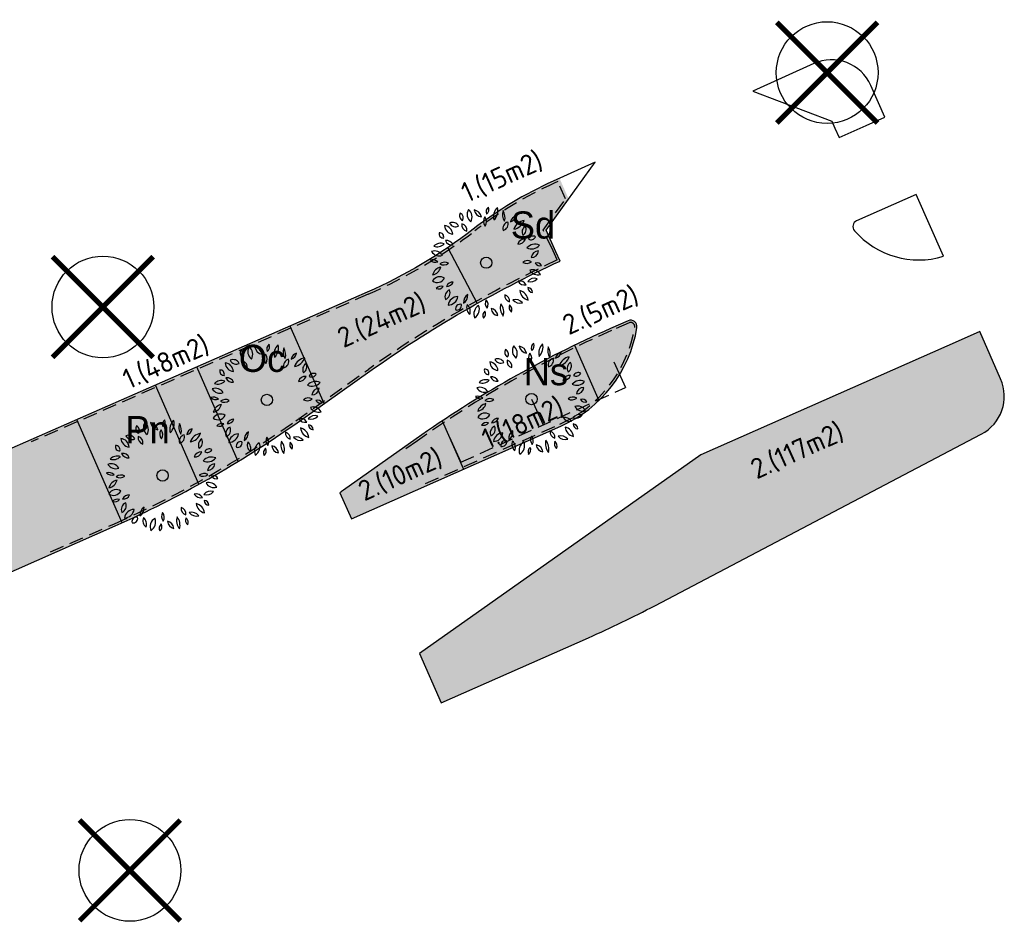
# Model space of a CAD drawing. Header units: metres. Extents: x 197542 to 199322, y 355606 to 356153.
# Tile 2 of 19: x 197773 to 197816, y 356095 to 356135. Entities that reach past the tile are written whole.
import ezdxf

# ---------------------------------------------------------------- set-up
doc = ezdxf.new("R2010")
doc.units = ezdxf.units.M
doc.linetypes.add('DASHED4', pattern=[0.1875, 0.125, -0.0625])
doc.layers.add('-bomen BRO 16-06-2011', color=6, linetype='Continuous')
doc.layers.add('N-WE-GR-BOOM', color=96, linetype='Continuous')
for name, color, linetype, lineweight in [('B-WE-GR-BOOM-S', 252, 'Continuous', 25), ('N-GV-GR-BEPLANTING_CULTUUR_VASTEPLANTEN-T', 1, 'Continuous', 35), ('N-WE-GR-GEOTEXTIEL-G', 18, 'DASHED4', 30), ('N-WE-GR-WORTELSCHERM-G', 20, 'DASHED4', 30), ('V-WE-GR-BOOM-S', 10, 'Continuous', 25)]:
    doc.layers.add(name, color=color, linetype=linetype, lineweight=lineweight)
doc.layers.add('N-WE-GR-TEELAARDE_TYPE-E-A', color=7, linetype='Continuous', lineweight=18, true_color=0xe74bec)
doc.layers.add('N-WE-VH-GRAS', color=7, linetype='Continuous', lineweight=9, true_color=0x8dd176)
doc.layers.add('X-XX-HULPLIJNEN', color=4, linetype='Continuous', plot=False)
doc.styles.add('ATT', font='romans.shx')
doc.styles.add('bomennummering', font='LCALLIG.TTF', dxfattribs={"height": 0.5})
doc.styles.add('NLCS-ISO', font='NLCS-ISO.ttf')

# ---------------------------------------------------------------- blocks, each defined once
blk = doc.blocks.new('12PPLT06')
at = {"color": 0, "linetype": 'ByBlock'}
blk.add_circle((-0.000255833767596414, 0.0006692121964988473), 0.05, dxfattribs=at)
for centre, radius, start, end in [((-0.1922265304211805, 0.4144898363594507), 0.04510308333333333, 146.815069, 244.019343), ((-0.2497319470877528, 0.3986316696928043), 0.04510308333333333, 326.815069, 64.019343), ((-0.0861073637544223, 0.4282650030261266), 0.08348141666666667, 149.473723, 231.758585), ((-0.209690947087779, 0.4051008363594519), 0.08348141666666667, 329.473723, 51.758585), ((-0.02870544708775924, 0.4858358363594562), 0.08172058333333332, 192.305955, 259.684897), ((-0.1231813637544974, 0.388018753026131), 0.08172058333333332, 12.305955, 79.68489699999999), ((0.05000580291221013, 0.4504235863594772), 0.05243733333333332, 125.409332, 202.710088), ((-0.02874894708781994, 0.4729173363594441), 0.05243733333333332, 305.409332, 22.710088), ((0.1770898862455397, 0.4065607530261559), 0.1137750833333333, 133.811686, 194.307734), ((-0.01192153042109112, 0.4605457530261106), 0.1137750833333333, 313.811686, 14.307734), ((0.2574144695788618, 0.4291249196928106), 0.1143496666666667, 163.464229, 212.790564), ((0.05166538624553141, 0.3997421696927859), 0.1143496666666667, 343.464229, 32.790564), ((-0.2982741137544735, 0.2994408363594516), 0.05821033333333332, 25.453651, 116.685197), ((-0.2718556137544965, 0.3764686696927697), 0.05821033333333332, 205.453651, 296.6851970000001), ((0.04061563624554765, 0.3678615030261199), 0.06638033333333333, 145.524785, 220.832734), ((-0.06433119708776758, 0.3620330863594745), 0.06638033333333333, 325.524785, 40.83273399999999), ((0.2042821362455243, 0.3047935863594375), 0.05733175, 103.891386, 198.903947), ((0.1362783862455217, 0.3418740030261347), 0.05733175, 283.891386, 18.903947), ((0.2788443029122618, 0.3492606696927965), 0.0671975, 104.100357, 168.465016), ((0.1966333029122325, 0.4278707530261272), 0.0671975, 284.100357, 348.465016), ((0.3554936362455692, 0.2580414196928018), 0.1178019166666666, 100.300505, 160.447649), ((0.2234203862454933, 0.4133692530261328), 0.1178019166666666, 280.300505, 340.447649), ((-0.3812560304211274, 0.2554981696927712), 0.03687258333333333, 163.493346, 274.469734), ((-0.4137354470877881, 0.2292142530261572), 0.03687258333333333, 343.493346, 94.469734), ((-0.2877341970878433, 0.3336924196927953), 0.081791, 183.318929, 263.190365), ((-0.3790860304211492, 0.2477432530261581), 0.081791, 3.318929, 83.19036499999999), ((-0.1618326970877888, 0.3338885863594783), 0.05570899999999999, 168.806602, 257.639098), ((-0.2284075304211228, 0.2902852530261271), 0.05570899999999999, 348.806602, 77.639098), ((0.3801633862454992, 0.2704886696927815), 0.06404974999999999, 122.581735, 207.179988), ((0.2886953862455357, 0.2952014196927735), 0.06404974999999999, 302.581735, 27.17998800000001), ((-0.3534903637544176, 0.1337669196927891), 0.06314383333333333, 22.572306, 98.33354299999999), ((-0.3043353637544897, 0.2204817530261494), 0.06314383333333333, 202.572306, 278.3335430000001), ((0.3410773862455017, 0.143559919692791), 0.06633966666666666, 86.02821899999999, 161.369762), ((0.2828089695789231, 0.230933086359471), 0.06633966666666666, 266.028219, 341.369762), ((0.4133008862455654, 0.1913606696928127), 0.04460749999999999, 59.98145400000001, 155.66759), ((0.3949721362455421, 0.248364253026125), 0.04460749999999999, 239.981454, 335.66759), ((-0.415484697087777, 0.1406452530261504), 0.07996766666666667, 210.948236, 290.578394), ((-0.4559597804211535, 0.02465575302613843), 0.07996766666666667, 30.948236, 110.578394), ((-0.4032495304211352, 0.08753425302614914), 0.08471958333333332, 69.720138, 135.64891), ((-0.4344656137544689, 0.226225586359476), 0.08471958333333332, 249.720138, 315.64891), ((0.3983755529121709, 0.2140967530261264), 0.09187275, 244.7352629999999, 320.578115), ((0.4301350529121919, 0.07267058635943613), 0.09187275, 64.735263, 140.578115), ((0.4628914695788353, 0.03809850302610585), 0.06592175, 90.25287399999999, 173.522083), ((0.3970997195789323, 0.1114569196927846), 0.06592175, 270.252874, 353.5220830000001), ((-0.450188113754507, 0.06701016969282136), 0.06300191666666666, 224.25765, 288.592661), ((-0.4752231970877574, -0.03667174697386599), 0.06300191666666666, 44.25764999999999, 108.592661), ((-0.3678316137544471, -0.06481383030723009), 0.06992266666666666, 60.509485, 129.29199), ((0.3567975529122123, 0.05846016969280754), 0.06502333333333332, 238.874764, 311.213524), ((0.3660280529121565, -0.0461168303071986), 0.06502333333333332, 58.874764, 131.213524), ((-0.3856936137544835, -0.1306236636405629), 0.09234183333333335, 100.876159, 165.447913), ((-0.4924966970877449, -0.01673874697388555), 0.09234183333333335, 280.876159, 345.447913), ((-0.3776902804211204, 0.05016466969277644), 0.06992266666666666, 240.509485, 309.29199), ((0.454932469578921, -0.02499216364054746), 0.08137058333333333, 209.195197, 286.718901), ((0.4073073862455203, -0.1426145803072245), 0.08137058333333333, 29.195197, 106.718901), ((0.4502331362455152, -0.04529299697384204), 0.04464991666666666, 28.19813599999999, 112.191787), ((0.4727193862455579, 0.01714758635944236), 0.04464991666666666, 208.198136, 292.191787), ((-0.4332910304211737, -0.1017925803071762), 0.07279833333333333, 234.974463, 331.379225), ((-0.411169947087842, -0.1962779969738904), 0.07279833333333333, 54.97446299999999, 151.379225), ((-0.2960180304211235, -0.2328259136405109), 0.06249758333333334, 87.172434, 157.236469), ((-0.3505646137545, -0.1462222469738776), 0.06249758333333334, 267.172434, 337.236469), ((0.2959620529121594, -0.2261938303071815), 0.06442966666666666, 28.807165, 103.91988), ((0.336918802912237, -0.1326099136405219), 0.06442966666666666, 208.807165, 283.91988), ((0.4250529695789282, -0.2125242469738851), 0.07530733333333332, 71.371166, 141.75354), ((0.3899658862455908, -0.09454383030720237), 0.07530733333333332, 251.371166, 321.75354), ((-0.3988381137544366, -0.2663327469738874), 0.05835274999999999, 71.81924599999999, 140.08176), ((-0.425385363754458, -0.1734484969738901), 0.05835274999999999, 251.819246, 320.08176), ((-0.300776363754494, -0.2997434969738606), 0.06498733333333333, 113.475292, 203.45596), ((-0.3862814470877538, -0.2660029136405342), 0.06498733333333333, 293.475292, 23.45596), ((0.3923588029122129, -0.2358448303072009), 0.0967875, 186.548686, 256.891132), ((0.2742512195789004, -0.3411484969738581), 0.0967875, 6.548686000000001, 76.891132), ((0.410380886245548, -0.2204391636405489), 0.04222583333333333, 179.255722, 267.628659), ((0.3664114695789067, -0.2620803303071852), 0.04222583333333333, 359.255722, 87.628659), ((-0.3404386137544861, -0.286296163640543), 0.08883749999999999, 271.632764, 352.026789), ((-0.2499286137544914, -0.3874203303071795), 0.08883749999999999, 91.63276400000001, 172.026789), ((-0.1213639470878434, -0.3477423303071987), 0.07992766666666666, 122.887314, 186.725334), ((-0.244141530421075, -0.289984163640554), 0.07992766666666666, 302.887314, 6.725333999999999), ((0.05309013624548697, -0.3604013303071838), 0.06279416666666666, 148.787661, 221.5977109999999), ((-0.04757369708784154, -0.3695494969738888), 0.06279416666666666, 328.787661, 41.597711), ((0.2217668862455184, -0.2893535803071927), 0.05859191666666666, 173.649981, 254.6514450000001), ((0.1480257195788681, -0.3393753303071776), 0.05859191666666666, 353.649981, 74.65144500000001), ((0.2983952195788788, -0.2774710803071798), 0.08059875, 218.696214, 286.241545), ((0.2580326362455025, -0.405242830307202), 0.08059875, 38.69621400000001, 106.241545), ((-0.2305322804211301, -0.4082693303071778), 0.04104691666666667, 76.54190600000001, 193.477426), ((-0.2608957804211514, -0.3779159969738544), 0.04104691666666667, 256.541906, 13.477426), ((-0.09836994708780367, -0.3976454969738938), 0.07587533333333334, 159.116987, 230.360624), ((-0.2176659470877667, -0.4290285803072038), 0.07587533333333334, 339.116987, 50.360624), ((-0.01992978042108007, -0.4540436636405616), 0.09055483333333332, 122.116989, 201.727527), ((-0.152194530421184, -0.4108697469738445), 0.09055483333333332, 302.116989, 21.727527), ((0.0214697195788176, -0.4669088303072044), 0.05212266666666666, 129.747505, 206.070901), ((-0.05867703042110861, -0.4497403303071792), 0.05212266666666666, 309.747505, 26.070901), ((0.1123076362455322, -0.397803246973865), 0.07050225, 185.31956, 260.418968), ((0.03037446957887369, -0.4738584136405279), 0.07050225, 5.31956, 80.41896799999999), ((0.2468061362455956, -0.3953419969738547), 0.1233375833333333, 165.20711, 218.321749), ((0.0307931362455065, -0.4403295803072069), 0.1233375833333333, 345.20711, 38.321749), ((0.2555320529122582, -0.3939920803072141), 0.05361883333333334, 156.775419, 231.2879720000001), ((0.1727245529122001, -0.4146869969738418), 0.05361883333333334, 336.775419, 51.287972)]:
    blk.add_arc(centre, radius, start, end, dxfattribs=at)
at = {"color": 0, "linetype": 'ByBlock', "style": 'ATT'}
for tag, p, flags in [('ITEM', (-0.9110891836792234, -3.045691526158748), 3), ('ROOM_NUMBER', (-0.9110891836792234, -4.379024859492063), 1)]:
    blk.add_attdef(tag, p, '', height=1, dxfattribs=dict(at, flags=flags))
blk = doc.blocks.new('BOOM_VERWIJDEREN')
at = {"layer": 'B-WE-GR-BOOM-S', "ltscale": 0.1}
h = blk.add_hatch(color=256, dxfattribs=at)
edge = h.paths.add_edge_path()
edge.add_arc((0, 0), 0.15, 0, 360)
at = {"layer": 'B-WE-GR-BOOM-S'}
for centre, radius in [((-7.361222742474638e-12, 5.115907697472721e-12), 2.5), ((0, 0), 0.04499999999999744)]:
    blk.add_circle(centre, radius, dxfattribs=at)
at = {"layer": 'B-WE-GR-BOOM-S', "ltscale": 0.1}
blk.add_circle((0, 0), 0.15, dxfattribs=at)
at = {"layer": 'V-WE-GR-BOOM-S', "const_width": 0.25, "flags": 128}
for points in [[(2.474873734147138, -2.474873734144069), (-2.474873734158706, 2.474873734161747)], [(2.474873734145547, 2.474873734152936), (-2.474873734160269, -2.474873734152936)]]:
    blk.add_lwpolyline(points, dxfattribs=at)

msp = doc.modelspace()

# ---------------------------------------------------------------- hatches: boundary and pattern name
at = {"layer": 'N-WE-GR-TEELAARDE_TYPE-E-A'}
h = msp.add_hatch(color=256, dxfattribs=at)
h.dxf.hatch_style = 1
h.paths.add_polyline_path([(197791.4355816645, 356124.81903407, -0.0455828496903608), (197787.8751829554, 356122.8540249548), (197784.4627615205, 356121.3578650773), (197785.9669973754, 356117.9270240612), (197787.9890729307, 356119.3571058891, -0.02630731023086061), (197792.7423005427, 356122.3567922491)])
h = msp.add_hatch(color=256, dxfattribs=at)
h.dxf.hatch_style = 1
h.paths.add_polyline_path([(197799.8078049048, 356121.2890124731, 0.5952667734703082), (197799.4180698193, 356121.5897346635), (197798.6373224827, 356121.2441813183, 0.00881011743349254), (197797.0460312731, 356120.5060892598), (197798.1242210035, 356118.06053184, 0.1615992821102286)])
h = msp.add_hatch(color=256, dxfattribs=at)
h.dxf.hatch_style = 1
h.paths.add_polyline_path([(197815.8979628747, 356119.0218059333), (197814.9722677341, 356121.1133325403), (197814.1484383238, 356120.7509662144), (197814.1493655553, 356120.7488712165), (197802.6343781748, 356115.6524178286), (197790.1824747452, 356106.8738440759), (197791.1502061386, 356104.6873402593), (197797.664884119, 356107.5706914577, 0.01667887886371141), (197800.5974263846, 356108.9873863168), (197815.0436119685, 356116.5705204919, 0.3948071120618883)])
h = msp.add_hatch(color=256, dxfattribs=at)
h.dxf.hatch_style = 1
h.paths.add_polyline_path([(197775.0296181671, 356117.2219484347), (197772.1518335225, 356115.960197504), (197763.0224691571, 356111.9574713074), (197765.0440270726, 356107.3467290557), (197776.7323219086, 356112.5198871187, 0.001765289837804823), (197777.032422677, 356112.6539786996)])
h = msp.add_hatch(color=256, dxfattribs=at)
h.dxf.hatch_style = 1
h.paths.add_polyline_path([(197791.1985887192, 356117.1609156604, 0.007054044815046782), (197790.0405356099, 356116.3661693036), (197786.8227646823, 356114.090450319, -0.000938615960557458), (197786.6686202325, 356113.9818675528), (197787.1798204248, 356112.8268557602), (197792.1412554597, 356115.0227524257)])
at = {"layer": 'N-WE-VH-GRAS'}
h = msp.add_hatch(color=256, dxfattribs=at)
h.dxf.hatch_style = 1
edge = h.paths.add_edge_path()
edge.add_line((197791.4355816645, 356124.8190340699), (197792.7423005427, 356122.3567922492))
edge.add_arc((197818.8521637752, 356075.7179935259), 53.45000004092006, 114.82298586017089, 119.24147121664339, ccw=False)
edge.add_line((197796.4129862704, 356124.2297015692), (197796.2278898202, 356124.6398928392))
edge.add_line((197796.2278898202, 356124.6398928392), (197795.792770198, 356125.6041591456))
edge.add_line((197795.792770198, 356125.6041591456), (197796.7867078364, 356126.9798025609))
edge.add_line((197796.7867078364, 356126.9798025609), (197796.3839330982, 356127.8898365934))
edge.add_line((197796.3839330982, 356127.8898365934), (197796.1051509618, 356127.7640552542))
edge.add_arc((197803.3638911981, 356111.6757616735), 17.65000000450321, 114.2840150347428, 127.7039180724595)
edge.add_arc((197778.9006454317, 356143.323030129), 22.34999992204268, 304.1144117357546, 307.7039180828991, ccw=False)
h = msp.add_hatch(color=256, dxfattribs=at)
h.dxf.hatch_style = 1
h.paths.add_polyline_path([(197784.4627615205, 356121.3578650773), (197780.3414852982, 356119.5509112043), (197782.1738775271, 356115.3716155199, 0.01670525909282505), (197784.7713020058, 356117.0813869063), (197785.9669973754, 356117.9270240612)])
h = msp.add_hatch(color=256, dxfattribs=at)
h.dxf.hatch_style = 1
edge = h.paths.add_edge_path()
edge.add_line((197798.1242210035, 356118.06053184), (197797.0460312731, 356120.5060892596))
edge.add_arc((197818.7844955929, 356075.7234188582), 49.77999999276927, 115.8929262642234, 123.6526311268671)
edge.add_line((197791.1985887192, 356117.1609156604), (197792.1412554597, 356115.0227524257))
edge.add_line((197792.1412554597, 356115.0227524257), (197796.4411715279, 356116.9258653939))
edge.add_arc((197794.1018653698, 356122.2113215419), 5.779999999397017, 293.8738483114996, 314.099719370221)
h = msp.add_hatch(color=256, dxfattribs=at)
h.dxf.hatch_style = 1
h.paths.add_polyline_path([(197780.3414852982, 356119.5509112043), (197778.5098069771, 356118.7478205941), (197780.4340871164, 356114.3589481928, 0.01081248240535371), (197782.1738775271, 356115.3716155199)])
h = msp.add_hatch(color=256, dxfattribs=at)
h.dxf.hatch_style = 1
h.paths.add_polyline_path([(197778.5098069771, 356118.7478205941), (197775.0296181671, 356117.2219484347), (197777.032422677, 356112.6539786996, 0.02044370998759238), (197780.4340871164, 356114.3589481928)])

# ---------------------------------------------------------------- linework, layer by layer
at = {"layer": 'N-WE-GR-GEOTEXTIEL-G', "ltscale": 5, "flags": 128}
msp.add_lwpolyline([(197792.0197572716, 356115.3324317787), (197799.3046712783, 356118.6384910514)], dxfattribs=at)
at = {"layer": 'N-WE-GR-WORTELSCHERM-G', "ltscale": 5}
for points in [[(197773.869035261, 356111.3619730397), (197776.6918494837, 356112.6113309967, 0.04976293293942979), (197784.713560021, 356117.163031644), (197787.9313309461, 356119.4387506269, -0.0451486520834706), (197796.2811265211, 356124.2787882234), (197796.0960265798, 356124.6889872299), (197795.660048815, 356125.6041591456), (197796.654309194, 356126.9774346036), (197796.3076721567, 356127.7457219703), (197796.1462769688, 356127.6729034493, 0.05862238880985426), (197792.630642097, 356125.5610007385, -0.06129006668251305), (197787.9153374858, 356122.7624410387), (197773.0108732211, 356116.2276498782)], [(197790.4548349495, 356114.3857111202), (197796.400699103, 356117.017309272, 0.2537088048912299), (197799.7090862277, 356121.3049693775, 0.5952667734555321), (197799.4585422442, 356121.4982907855), (197798.6777949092, 356121.1527374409, 0.049762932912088), (197790.0982775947, 356116.284524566), (197789.5688026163, 356115.9100615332)]]:
    msp.add_lwpolyline(points, format="xyb", dxfattribs=at)
at = {"layer": 'X-XX-HULPLIJNEN'}
for points in [[(197810.1527105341, 356132.0026973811, 0.4163118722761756), (197807.6338827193, 356132.9656056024), (197804.9302809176, 356131.7457905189), (197808.4321416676, 356130.4214310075), (197808.5698208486, 356130.1103570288), (197808.7519467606, 356129.6988595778), (197809.9529082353, 356130.2303967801), (197810.7759031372, 356130.5946486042), (197810.1527105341, 356132.0026973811, 0.4163118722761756)], [(197796.4129862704, 356124.2297015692), (197796.2278898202, 356124.6398928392), (197795.792770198, 356125.6041591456), (197797.957052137, 356128.599598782), (197796.1051509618, 356127.7640552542, 0.05862238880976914), (197792.5694839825, 356125.6401189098, -0.06129006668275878), (197787.8751829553, 356122.8540249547), (197772.1518335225, 356115.960197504), (197760.2653654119, 356110.7486323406), (197749.5600917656, 356106.0549562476), (197737.8590042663, 356100.9607412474, 0.02149180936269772), (197735.8662519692, 356099.989288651), (197735.9141821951, 356099.9026543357), (197735.0391689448, 356099.4185553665, 0.3884789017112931), (197734.9100670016, 356099.0346341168), (197735.653495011, 356097.354924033), (197736.9450981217, 356097.9207238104, -0.02887922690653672), (197742.7888603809, 356099.8980666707), (197753.8018693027, 356102.928615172, 0.03705310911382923), (197760.2912810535, 356105.2431966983), (197776.7323219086, 356112.5198871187, 0.04976293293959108), (197784.7713020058, 356117.0813869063), (197787.9890729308, 356119.3571058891, -0.04561211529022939), (197796.4129862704, 356124.2297015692)], [(197812.157010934, 356127.1776590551), (197809.5275437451, 356126.0138751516, 0.5054790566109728), (197809.4299858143, 356125.5736331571, 0.2945202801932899), (197813.3681207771, 356124.4412630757), (197812.157010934, 356127.1776590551)], [(197799.8078049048, 356121.2890124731, 0.5952667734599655), (197799.4180698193, 356121.5897346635), (197798.6373224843, 356121.244181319, 0.04976293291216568), (197790.04053561, 356116.3661693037), (197786.822764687, 356114.0904503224, -0.0009386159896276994), (197786.6686202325, 356113.9818675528), (197787.1798204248, 356112.8268557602), (197796.4411715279, 356116.9258653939, 0.2537088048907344), (197799.8078049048, 356121.2890124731, 0.5952667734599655)], [(197815.8979628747, 356119.0218059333), (197814.9722677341, 356121.1133325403), (197814.1484383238, 356120.7509662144), (197814.1493655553, 356120.7488712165), (197802.6343781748, 356115.6524178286), (197790.1824747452, 356106.8738440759), (197791.1502061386, 356104.6873402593), (197797.664884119, 356107.5706914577, 0.01667887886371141), (197800.5974263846, 356108.9873863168), (197815.0436119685, 356116.5705204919, 0.3948071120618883), (197815.8979628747, 356119.0218059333)]]:
    msp.add_lwpolyline(points, format="xyb", close=True, dxfattribs=at)
at = {"layer": 'X-XX-HULPLIJNEN', "ltscale": 0.2, "flags": 128}
for points in [[(197791.4355816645, 356124.81903407), (197792.7423005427, 356122.3567922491)], [(197785.9669973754, 356117.9270240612), (197784.4627615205, 356121.3578650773)], [(197797.0460312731, 356120.5060892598), (197798.1242210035, 356118.06053184)], [(197782.1738775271, 356115.3716155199), (197780.3414852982, 356119.5509112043)], [(197798.786621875, 356119.7800148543), (197799.3046712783, 356118.6384910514)], [(197780.4340871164, 356114.3589481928), (197778.5098069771, 356118.7478205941)], [(197795.1441648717, 356118.126985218), (197795.6622142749, 356116.985461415)], [(197777.032422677, 356112.6539786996), (197775.0296181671, 356117.2219484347)], [(197791.1985887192, 356117.1609156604), (197792.1425807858, 356115.0197463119)], [(197791.5017078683, 356116.4739555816), (197792.0197572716, 356115.3324317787)]]:
    msp.add_lwpolyline(points, dxfattribs=at)

# ---------------------------------------------------------------- block references
at = {"layer": 'N-WE-GR-BOOM', "xscale": 5, "yscale": 5, "zscale": 5}
for p in [(197793.1455114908, 356124.1559342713), (197783.441885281, 356118.0824846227), (197795.1454440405, 356118.123639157), (197778.825956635, 356114.7411719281)]:
    msp.add_blockref('12PPLT06', p, dxfattribs=at)
at = {"layer": 'V-WE-GR-BOOM-S', "xscale": 0.9, "yscale": 0.9, "zscale": 0.9}
for p in [(197808.224, 356132.567), (197776.182, 356122.199), (197777.378, 356097.278)]:
    msp.add_blockref('BOOM_VERWIJDEREN', p, dxfattribs=at)

# ---------------------------------------------------------------- texts
at = {"layer": '-bomen BRO 16-06-2011', "char_height": 1.2, "attachment_point": 6, "style": 'bomennummering'}
for s, insert in [('Sd', (197796.1900854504, 356125.8180075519)), ('Oc', (197784.2483140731, 356119.9184676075)), ('Ns', (197796.7613753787, 356119.3297969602)), ('Pn', (197779.1425306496, 356116.7739756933))]:
    msp.add_mtext(s, dxfattribs=dict(at, insert=insert))
at = {"layer": 'N-GV-GR-BEPLANTING_CULTUUR_VASTEPLANTEN-T', "style": 'NLCS-ISO'}
for s, p in [('1.(15m2)', (197792.3010625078, 356126.7942700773)), ('2.(5m2)', (197796.7891294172, 356120.9404854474)), ('2.(24m2)', (197786.8256937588, 356120.3704121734)), ('1.(48m2)', (197777.3244613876, 356118.5413954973)), ('1.(18m2)', (197793.2082528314, 356115.8987521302)), ('2.(117m2)', (197805.1046347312, 356114.5634862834)), ('2.(10m2)', (197787.7489405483, 356113.592458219))]:
    msp.add_text(s, height=0.9, rotation=24.30586636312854, dxfattribs=at).set_placement(p)

doc.saveas('drawing.dxf')
